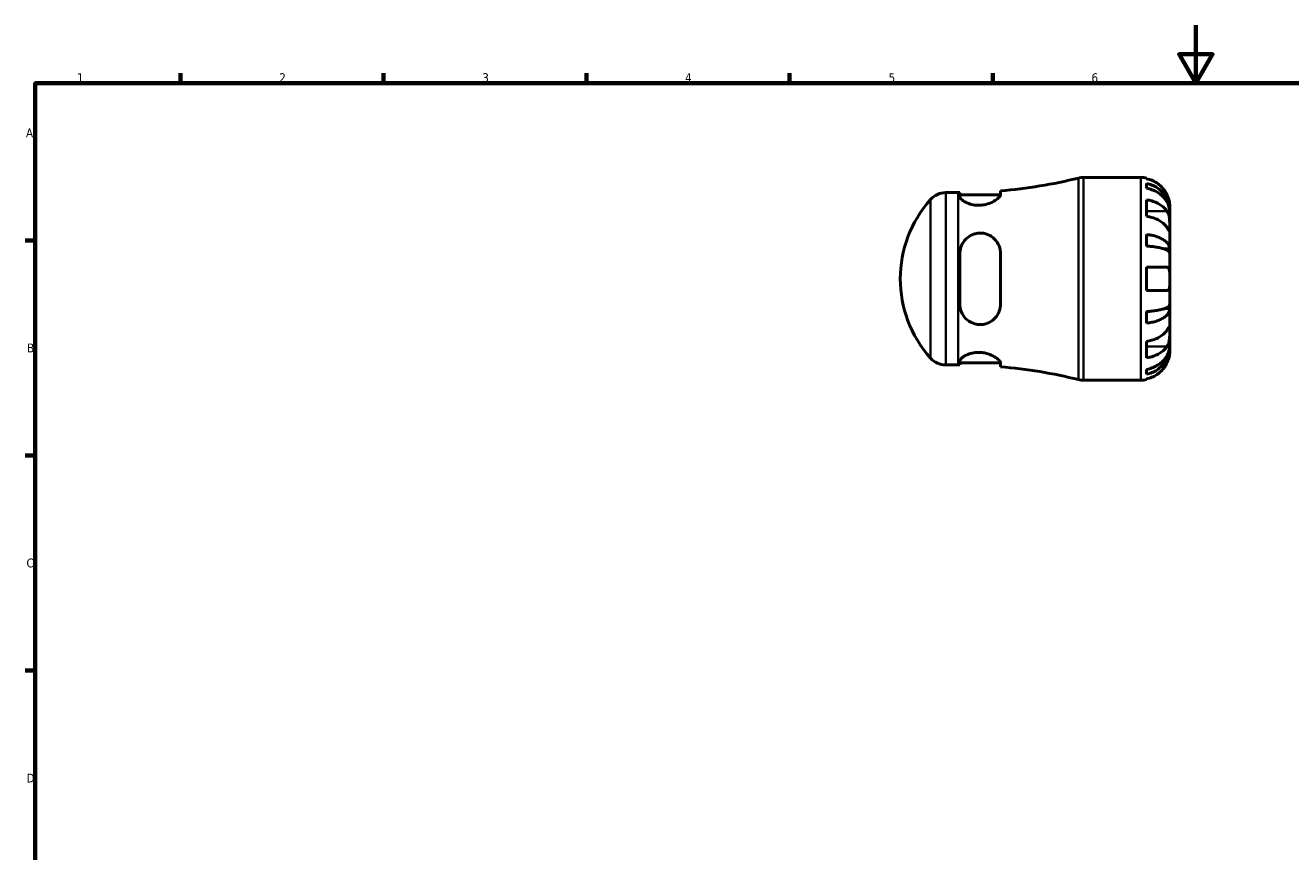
# Model space of a CAD drawing. Header units: millimetres. Extents: x 0 to 907, y 0 to 594.
# Tile 2 of 4: x 17 to 453, y 309 to 594. Entities that reach past the tile are written whole.
import ezdxf

# ---------------------------------------------------------------- set-up
doc = ezdxf.new("R2010")
doc.units = ezdxf.units.MM
for name, color, linetype, lineweight in [('Border (ANSI)', 7, 'Continuous', 70), ('Visible (ANSI)', 7, 'Continuous', 50), ('Visible Narrow (ANSI)', 7, 'Continuous', 35)]:
    doc.layers.add(name, color=color, linetype=linetype, lineweight=lineweight)
doc.styles.add('Note Text (ANSI)', font='tahoma.ttf')

# ---------------------------------------------------------------- blocks, each defined once
blk = doc.blocks.new('Borders Default Border')
at = {"layer": 'Border (ANSI)'}
for p, q in [((70.08, 574), (70.08, 577.45)), ((140.17, 574), (140.17, 577.45)), ((210.25, 574), (210.25, 577.45)), ((280.33, 574), (280.33, 577.45)), ((350.42, 574), (350.42, 577.45)), ((20, 519.75), (16.55, 519.75)), ((20, 445.5), (16.55, 445.5)), ((20, 371.25), (16.55, 371.25))]:
    blk.add_line(p, q, dxfattribs=at)
at = {"layer": 'Border (ANSI)', "flags": 128}
for points in [[(420.5, 594), (420.5, 574), (414.73, 584), (426.27, 584), (420.5, 574)], [(20, 20), (20, 574), (821, 574), (821, 20), (20, 20)]]:
    blk.add_lwpolyline(points, dxfattribs=at)
at = {"layer": 'Border (ANSI)', "char_height": 3.05, "attachment_point": 7, "style": 'Note Text (ANSI)'}
for s, insert in [('1', (34.35, 574.4)), ('2', (104.2, 574.4)), ('3', (174.26, 574.34)), ('4', (244.23, 574.4)), ('5', (314.48, 574.34)), ('6', (384.49, 574.34)), ('A', (16.78, 555.35)), ('B', (17.15, 481.1)), ('C', (16.95, 406.8)), ('D', (16.96, 332.6))]:
    blk.add_mtext(s, dxfattribs=dict(at, insert=insert))

msp = doc.modelspace()

# ---------------------------------------------------------------- linework, layer by layer
at = {"layer": 'Visible (ANSI)'}
for p, q in [((381.7307, 541.4823), (401.5314, 541.4823)), ((403.5314, 541.2803), (403.5314, 541.0496)), ((403.5314, 539.3991), (403.5314, 537.7388)), ((334.1973, 536.2323), (338.5314, 536.2323)), ((339.0973, 536.2332), (339.0973, 534.902)), ((339.0973, 535.4323), (353.0885, 535.4323)), ((353.0973, 535.5421), (353.0973, 536.8453)), ((403.5314, 533.7535), (403.5314, 528.0967)), ((411.5314, 529.8736), (411.5064, 529.8736)), ((411.5314, 529.8736), (411.5314, 531.4823)), ((411.5314, 529.2613), (411.5314, 529.8736)), ((411.5314, 524.16), (411.5314, 529.2613)), ((411.5314, 516.7836), (411.5314, 524.16)), ((403.5314, 521.7772), (403.5314, 517.7689)), ((411.5314, 516.7836), (409.6228, 516.7836)), ((411.5314, 515.3054), (411.5314, 516.7836)), ((339.0973, 515.2823), (339.0973, 497.6823)), ((353.0973, 497.6823), (353.0973, 515.2823)), ((411.5314, 506.4823), (411.5314, 515.3054)), ((403.5314, 510.4823), (403.5314, 502.4823)), ((403.5314, 510.4823), (410.5718, 510.4823)), ((410.5718, 502.4823), (403.5314, 502.4823)), ((411.5314, 497.6592), (411.5314, 506.4823)), ((403.5314, 495.1958), (403.5314, 491.1874)), ((411.5314, 496.181), (409.6228, 496.181)), ((411.5314, 496.181), (411.5314, 497.6592)), ((411.5314, 488.8047), (411.5314, 496.181)), ((403.5314, 484.868), (403.5314, 479.2111)), ((411.5314, 483.7033), (411.5314, 488.8047)), ((411.5314, 483.091), (411.5064, 483.091)), ((411.5314, 483.091), (411.5314, 483.7033)), ((411.5314, 481.4823), (411.5314, 483.091)), ((334.1973, 476.7323), (338.5314, 476.7323)), ((339.0973, 478.0627), (339.0973, 476.7314)), ((339.0973, 477.5323), (353.0885, 477.5323)), ((353.0973, 476.1193), (353.0973, 477.4225)), ((403.5314, 475.2259), (403.5314, 473.5656)), ((403.5314, 471.915), (403.5314, 471.6844)), ((381.7307, 471.4823), (401.5314, 471.4823))]:
    msp.add_line(p, q, dxfattribs=at)
for centre, radius, start, end in [((338.5314, 709.5883), 173.356, 274.819847, 283.858338), ((381.7307, 534.4823), 7, 90, 103.858338), ((401.5314, 531.4823), 10, 78.463041, 90), ((359.7264, 506.4823), 41.195, 138.294477, 221.705523), ((334.1973, 529.2323), 7, 90, 138.294477), ((338.5314, 709.5883), 173.356, 270, 270.187034), ((334.1973, 483.7323), 7, 221.705523, 270), ((338.5314, 303.3763), 173.356, 89.812966, 90), ((338.5314, 303.3763), 173.356, 76.141662, 85.180153), ((381.7307, 478.4823), 7, 256.141662, 270), ((401.5314, 481.4823), 10, 270, 281.536959)]:
    msp.add_arc(centre, radius, start, end, dxfattribs=at)
for points, knots in [([(410.5718, 535.4823), (410.3665, 535.9207), (410.1185, 536.3653), (409.4628, 537.3519), (409.0279, 537.8758), (408.1539, 538.7534), (407.6349, 539.1884), (406.5168, 539.9388), (405.9176, 540.2542), (404.7947, 540.7209), (404.1706, 540.9183), (403.5314, 541.0496)], [4.902643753, 4.902643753, 4.902643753, 4.902643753, 5.042245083, 5.042245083, 5.228549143, 5.228549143, 5.413804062, 5.413804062, 5.599058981, 5.599058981, 5.778599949, 5.778599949, 5.778599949, 5.778599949]), ([(403.5314, 539.3991), (404.1726, 539.272), (404.7989, 539.0807), (405.9235, 538.629), (406.5228, 538.3244), (407.6414, 537.5993), (408.1607, 537.179), (409.0339, 536.332), (409.4681, 535.8271), (410.2166, 534.7399), (410.531, 534.1577), (411.0046, 533.0481), (411.2071, 532.4185), (411.4705, 531.1319), (411.5314, 530.475), (411.5314, 529.8736)], [0.18971835, 0.18971835, 0.18971835, 0.18971835, 0.3698032, 0.3698032, 0.55498435, 0.55498435, 0.7401655, 0.7401655, 0.92581641, 0.92581641, 1.11146732, 1.11146732, 1.29782516, 1.29782516, 1.484183, 1.484183, 1.484183, 1.484183]), ([(411.5314, 529.2613), (411.5314, 529.7966), (411.4705, 530.3812), (411.2071, 531.5262), (411.0046, 532.0866), (410.531, 533.074), (410.2166, 533.5922), (409.4681, 534.5598), (409.0339, 535.0091), (408.1607, 535.763), (407.6414, 536.137), (406.5228, 536.7823), (405.9235, 537.0534), (404.7989, 537.4555), (404.1726, 537.6256), (403.5314, 537.7388)], [4.45938231, 4.45938231, 4.45938231, 4.45938231, 4.64574015, 4.64574015, 4.83209799, 4.83209799, 5.0177489, 5.0177489, 5.20339981, 5.20339981, 5.38858096, 5.38858096, 5.5737621, 5.5737621, 5.75384696, 5.75384696, 5.75384696, 5.75384696]), ([(353.0973, 535.5421), (353.0973, 535.4308), (353.0684, 535.3099), (352.8703, 534.8604), (352.5596, 534.4931), (351.6439, 533.7267), (351.0313, 533.3271), (349.6367, 532.6503), (348.8769, 532.366), (347.4167, 532.0164), (346.7578, 531.9179), (345.4443, 531.8518), (344.8101, 531.8794), (343.4494, 532.0613), (342.7554, 532.2389), (341.3613, 532.7423), (340.7113, 533.0897), (339.6981, 533.8128), (339.3469, 534.1883), (339.1286, 534.6577), (339.0973, 534.7837), (339.0973, 534.902)], [-2.47826781, -2.47826781, -2.47826781, -2.47826781, -2.3623706, -2.3623706, -2.07447196, -2.07447196, -1.77904111, -1.77904111, -1.51209385, -1.51209385, -1.30954521, -1.30954521, -1.11628804, -1.11628804, -0.88048985, -0.88048985, -0.58536494, -0.58536494, -0.27862455, -0.27862455, -0.15812936, -0.15812936, -0.15812936, -0.15812936]), ([(403.5314, 533.7535), (404.1706, 533.6607), (404.7947, 533.5211), (405.9176, 533.1911), (406.5168, 532.968), (407.6349, 532.4374), (408.1539, 532.1299), (409.0279, 531.5093), (409.4628, 531.1388), (410.1185, 530.4412), (410.3665, 530.1268), (410.5718, 529.8168)], [0.18972425, 0.18972425, 0.18972425, 0.18972425, 0.369265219, 0.369265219, 0.554520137, 0.554520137, 0.739775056, 0.739775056, 0.926079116, 0.926079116, 1.065680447, 1.065680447, 1.065680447, 1.065680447]), ([(411.5314, 531.4823), (411.5314, 531.4823), (411.5318, 531.5251), (411.5288, 531.7023), (411.525, 531.8441), (411.4931, 532.2921), (411.4555, 532.6362), (411.3255, 533.3121), (411.2563, 533.6048), (411.0995, 534.1437), (411.0214, 534.3811), (410.8413, 534.8678), (410.7394, 535.1153), (410.6097, 535.4007), (410.5909, 535.4416), (410.5718, 535.4823)], [-2.778041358, -2.778041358, -2.778041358, -2.778041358, -2.676721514, -2.676721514, -2.565581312, -2.565581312, -2.409601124, -2.409601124, -2.30519389, -2.30519389, -2.226175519, -2.226175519, -2.144504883, -2.144504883, -2.130817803, -2.130817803, -2.130817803, -2.130817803]), ([(410.5718, 529.8168), (410.6301, 529.7289), (410.6861, 529.6361), (410.8476, 529.342), (410.9448, 529.1275), (411.1204, 528.6529), (411.1967, 528.3936), (411.3483, 527.7382), (411.4089, 527.3372), (411.499, 526.4294), (411.5173, 525.9325), (411.5334, 524.9783), (411.5314, 524.534), (411.5314, 524.16)], [-0.644344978, -0.644344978, -0.644344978, -0.644344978, -0.60308586, -0.60308586, -0.520079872, -0.520079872, -0.432739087, -0.432739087, -0.310006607, -0.310006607, -0.158689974, -0.158689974, 0, 0, 0, 0]), ([(410.5718, 524.16), (410.3665, 524.47), (410.1185, 524.7844), (409.4628, 525.482), (409.0279, 525.8525), (408.1539, 526.473), (407.6349, 526.7806), (406.5168, 527.3112), (405.9176, 527.5342), (404.7947, 527.8642), (404.1706, 528.0038), (403.5314, 528.0967)], [4.902643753, 4.902643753, 4.902643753, 4.902643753, 5.042245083, 5.042245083, 5.228549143, 5.228549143, 5.413804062, 5.413804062, 5.599058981, 5.599058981, 5.778599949, 5.778599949, 5.778599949, 5.778599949]), ([(411.5314, 524.16), (411.5314, 523.9506), (411.5316, 523.7651), (411.5299, 523.4379), (411.5277, 523.3012), (411.5097, 523.0605), (411.489, 522.9894), (411.4021, 522.9875), (411.3388, 523.0494), (411.1828, 523.2519), (411.1057, 523.3619), (410.9277, 523.6237), (410.8285, 523.7729), (410.6714, 524.0096), (410.6224, 524.0835), (410.5718, 524.16)], [0, 0, 0, 0, 0.088849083, 0.088849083, 0.18379648, 0.18379648, 0.314196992, 0.314196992, 0.437846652, 0.437846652, 0.524112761, 0.524112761, 0.607652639, 0.607652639, 0.6434969, 0.6434969, 0.6434969, 0.6434969]), ([(339.0973, 515.2823), (339.0973, 515.5707), (339.1151, 515.8579), (339.2555, 516.991), (339.514, 517.8056), (340.3609, 519.4103), (340.994, 520.1751), (342.392, 521.273), (343.099, 521.66), (344.4834, 522.1242), (345.1226, 522.2448), (346.4301, 522.3051), (347.0784, 522.243), (348.5041, 521.9067), (349.2463, 521.5834), (350.7416, 520.6135), (351.4427, 519.9061), (352.4766, 518.3094), (352.8271, 517.4298), (353.0616, 516.0964), (353.0973, 515.6909), (353.0973, 515.2823)], [-2.46098188, -2.46098188, -2.46098188, -2.46098188, -2.37015435, -2.37015435, -2.09952973, -2.09952973, -1.78631768, -1.78631768, -1.53799783, -1.53799783, -1.34152452, -1.34152452, -1.14411861, -1.14411861, -0.89206355, -0.89206355, -0.57334906, -0.57334906, -0.2708126, -0.2708126, -0.1420692, -0.1420692, -0.1420692, -0.1420692]), ([(403.5314, 521.7772), (404.1726, 521.7106), (404.7989, 521.6103), (405.9235, 521.3735), (406.5228, 521.2138), (407.6414, 520.8337), (408.1607, 520.6134), (409.0339, 520.1693), (409.4681, 519.9046), (410.2166, 519.3347), (410.531, 519.0295), (411.0046, 518.4478), (411.2071, 518.1177), (411.4705, 517.4432), (411.5314, 517.0989), (411.5314, 516.7836)], [0.18971835, 0.18971835, 0.18971835, 0.18971835, 0.3698032, 0.3698032, 0.55498435, 0.55498435, 0.7401655, 0.7401655, 0.92581641, 0.92581641, 1.11146732, 1.11146732, 1.29782516, 1.29782516, 1.484183, 1.484183, 1.484183, 1.484183]), ([(411.5314, 515.3054), (411.5314, 515.4609), (411.4705, 515.6308), (411.2071, 515.9635), (411.0046, 516.1264), (410.531, 516.4133), (410.2166, 516.5639), (409.4681, 516.8451), (409.0339, 516.9757), (408.1607, 517.1947), (407.6414, 517.3034), (406.5228, 517.4909), (405.9235, 517.5697), (404.7989, 517.6865), (404.1726, 517.736), (403.5314, 517.7689)], [4.45938231, 4.45938231, 4.45938231, 4.45938231, 4.64574015, 4.64574015, 4.83209799, 4.83209799, 5.0177489, 5.0177489, 5.20339981, 5.20339981, 5.38858096, 5.38858096, 5.5737621, 5.5737621, 5.75384696, 5.75384696, 5.75384696, 5.75384696]), ([(410.5718, 510.4823), (410.6648, 510.4823), (410.7521, 510.4676), (410.9074, 510.4083), (410.9762, 510.3663), (411.116, 510.2403), (411.1831, 510.1492), (411.341, 509.8369), (411.4082, 509.5742), (411.4995, 508.8981), (411.5174, 508.4804), (411.5334, 507.5348), (411.5314, 507.0117), (411.5314, 506.4823)], [-0.647983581, -0.647983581, -0.647983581, -0.647983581, -0.581292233, -0.581292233, -0.51957432, -0.51957432, -0.443169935, -0.443169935, -0.308536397, -0.308536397, -0.158812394, -0.158812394, 0, 0, 0, 0]), ([(411.5314, 506.4823), (411.5314, 506.1065), (411.532, 505.7326), (411.5273, 504.9629), (411.5212, 504.5754), (411.4788, 503.8867), (411.4437, 503.5879), (411.3309, 503.1187), (411.2602, 502.9407), (411.1096, 502.7191), (411.0435, 502.651), (410.9024, 502.5535), (410.8291, 502.5212), (410.6933, 502.4889), (410.6338, 502.4823), (410.5718, 502.4823)], [0, 0, 0, 0, 0.112749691, 0.112749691, 0.240461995, 0.240461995, 0.363076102, 0.363076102, 0.469826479, 0.469826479, 0.536808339, 0.536808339, 0.597381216, 0.597381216, 0.640727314, 0.640727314, 0.640727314, 0.640727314]), ([(353.0973, 497.6823), (353.0973, 497.3146), (353.0684, 496.9493), (352.8703, 495.6962), (352.5596, 494.851), (351.6439, 493.3173), (351.0313, 492.6331), (349.6367, 491.5866), (348.8769, 491.1999), (347.4167, 490.7766), (346.7578, 490.6812), (345.4443, 490.6834), (344.8101, 490.7723), (343.4494, 491.156), (342.7554, 491.4859), (341.3613, 492.4427), (340.7113, 493.1182), (339.6981, 494.6894), (339.3469, 495.5931), (339.1286, 496.9205), (339.0973, 497.3004), (339.0973, 497.6823)], [-2.47826781, -2.47826781, -2.47826781, -2.47826781, -2.3623706, -2.3623706, -2.07447196, -2.07447196, -1.77904111, -1.77904111, -1.51209385, -1.51209385, -1.30954521, -1.30954521, -1.11628804, -1.11628804, -0.88048985, -0.88048985, -0.58536494, -0.58536494, -0.27862455, -0.27862455, -0.15812936, -0.15812936, -0.15812936, -0.15812936]), ([(403.5314, 495.1958), (404.1726, 495.2287), (404.7989, 495.2781), (405.9235, 495.3949), (406.5228, 495.4737), (407.6414, 495.6612), (408.1607, 495.7699), (409.0339, 495.989), (409.4681, 496.1196), (410.2166, 496.4007), (410.531, 496.5513), (411.0046, 496.8383), (411.2071, 497.0011), (411.4705, 497.3338), (411.5314, 497.5037), (411.5314, 497.6592)], [0.18971835, 0.18971835, 0.18971835, 0.18971835, 0.3698032, 0.3698032, 0.55498435, 0.55498435, 0.7401655, 0.7401655, 0.92581641, 0.92581641, 1.11146732, 1.11146732, 1.29782516, 1.29782516, 1.484183, 1.484183, 1.484183, 1.484183]), ([(411.5314, 496.181), (411.5314, 495.8658), (411.4705, 495.5214), (411.2071, 494.8469), (411.0046, 494.5168), (410.531, 493.9352), (410.2166, 493.63), (409.4681, 493.06), (409.0339, 492.7953), (408.1607, 492.3513), (407.6414, 492.1309), (406.5228, 491.7509), (405.9235, 491.5911), (404.7989, 491.3543), (404.1726, 491.2541), (403.5314, 491.1874)], [4.45938231, 4.45938231, 4.45938231, 4.45938231, 4.64574015, 4.64574015, 4.83209799, 4.83209799, 5.0177489, 5.0177489, 5.20339981, 5.20339981, 5.38858096, 5.38858096, 5.5737621, 5.5737621, 5.75384696, 5.75384696, 5.75384696, 5.75384696]), ([(410.5718, 488.8047), (410.6301, 488.8926), (410.6861, 488.9772), (410.8476, 489.2205), (410.9448, 489.3664), (411.1204, 489.624), (411.1967, 489.732), (411.3483, 489.9256), (411.4089, 489.9817), (411.499, 489.9686), (411.5173, 489.8671), (411.5334, 489.4746), (411.5314, 489.1787), (411.5314, 488.8047)], [-0.644344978, -0.644344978, -0.644344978, -0.644344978, -0.60308586, -0.60308586, -0.520079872, -0.520079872, -0.432739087, -0.432739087, -0.310006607, -0.310006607, -0.158689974, -0.158689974, 0, 0, 0, 0]), ([(403.5314, 484.868), (404.1706, 484.9608), (404.7947, 485.1004), (405.9176, 485.4304), (406.5168, 485.6535), (407.6349, 486.1841), (408.1539, 486.4916), (409.0279, 487.1122), (409.4628, 487.4827), (410.1185, 488.1803), (410.3665, 488.4947), (410.5718, 488.8047)], [0.18972425, 0.18972425, 0.18972425, 0.18972425, 0.369265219, 0.369265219, 0.554520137, 0.554520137, 0.739775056, 0.739775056, 0.926079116, 0.926079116, 1.065680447, 1.065680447, 1.065680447, 1.065680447]), ([(411.5314, 488.8047), (411.5314, 488.5952), (411.5316, 488.3632), (411.5299, 487.8454), (411.5277, 487.5588), (411.5097, 486.848), (411.489, 486.4176), (411.4021, 485.5757), (411.3388, 485.1727), (411.1828, 484.5211), (411.1057, 484.2666), (410.9277, 483.7971), (410.8285, 483.5834), (410.6714, 483.3044), (410.6224, 483.2242), (410.5718, 483.1478)], [0, 0, 0, 0, 0.088849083, 0.088849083, 0.18379648, 0.18379648, 0.314196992, 0.314196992, 0.437846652, 0.437846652, 0.524112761, 0.524112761, 0.607652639, 0.607652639, 0.6434969, 0.6434969, 0.6434969, 0.6434969]), ([(339.0973, 478.0627), (339.0973, 478.1519), (339.1151, 478.2457), (339.2555, 478.6341), (339.514, 478.957), (340.3609, 479.6616), (340.994, 480.044), (342.392, 480.6155), (343.099, 480.8256), (344.4834, 481.0565), (345.1226, 481.105), (346.4301, 481.0781), (347.0784, 481.0025), (348.5041, 480.709), (349.2463, 480.4623), (350.7416, 479.8088), (351.4427, 479.3799), (352.4766, 478.5602), (352.8271, 478.1683), (353.0616, 477.6817), (353.0973, 477.5462), (353.0973, 477.4225)], [-2.46098188, -2.46098188, -2.46098188, -2.46098188, -2.37015435, -2.37015435, -2.09952973, -2.09952973, -1.78631768, -1.78631768, -1.53799783, -1.53799783, -1.34152452, -1.34152452, -1.14411861, -1.14411861, -0.89206355, -0.89206355, -0.57334906, -0.57334906, -0.2708126, -0.2708126, -0.1420692, -0.1420692, -0.1420692, -0.1420692]), ([(403.5314, 475.2259), (404.1726, 475.339), (404.7989, 475.5092), (405.9235, 475.9112), (406.5228, 476.1824), (407.6414, 476.8276), (408.1607, 477.2017), (409.0339, 477.9555), (409.4681, 478.4049), (410.2166, 479.3725), (410.531, 479.8906), (411.0046, 480.8781), (411.2071, 481.4385), (411.4705, 482.5835), (411.5314, 483.1681), (411.5314, 483.7033)], [0.18971835, 0.18971835, 0.18971835, 0.18971835, 0.3698032, 0.3698032, 0.55498435, 0.55498435, 0.7401655, 0.7401655, 0.92581641, 0.92581641, 1.11146732, 1.11146732, 1.29782516, 1.29782516, 1.484183, 1.484183, 1.484183, 1.484183]), ([(410.5718, 483.1478), (410.3665, 482.8378), (410.1185, 482.5234), (409.4628, 481.8258), (409.0279, 481.4553), (408.1539, 480.8348), (407.6349, 480.5272), (406.5168, 479.9966), (405.9176, 479.7736), (404.7947, 479.4436), (404.1706, 479.304), (403.5314, 479.2111)], [4.902643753, 4.902643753, 4.902643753, 4.902643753, 5.042245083, 5.042245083, 5.228549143, 5.228549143, 5.413804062, 5.413804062, 5.599058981, 5.599058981, 5.778599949, 5.778599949, 5.778599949, 5.778599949]), ([(411.5314, 483.091), (411.5314, 482.4896), (411.4705, 481.8327), (411.2071, 480.5462), (411.0046, 479.9165), (410.531, 478.807), (410.2166, 478.2248), (409.4681, 477.1376), (409.0339, 476.6326), (408.1607, 475.7856), (407.6414, 475.3653), (406.5228, 474.6403), (405.9235, 474.3356), (404.7989, 473.8839), (404.1726, 473.6927), (403.5314, 473.5656)], [4.45938231, 4.45938231, 4.45938231, 4.45938231, 4.64574015, 4.64574015, 4.83209799, 4.83209799, 5.0177489, 5.0177489, 5.20339981, 5.20339981, 5.38858096, 5.38858096, 5.5737621, 5.5737621, 5.75384696, 5.75384696, 5.75384696, 5.75384696]), ([(410.5718, 477.4823), (410.6405, 477.6289), (410.706, 477.7768), (410.8668, 478.1622), (410.9561, 478.3992), (411.1219, 478.8903), (411.1956, 479.1414), (411.3475, 479.7397), (411.4091, 480.068), (411.4992, 480.703), (411.5173, 480.9812), (411.5334, 481.3777), (411.5314, 481.4823), (411.5314, 481.4823)], [-0.640085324, -0.640085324, -0.640085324, -0.640085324, -0.592221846, -0.592221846, -0.515950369, -0.515950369, -0.432356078, -0.432356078, -0.30863031, -0.30863031, -0.158449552, -0.158449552, 0, 0, 0, 0]), ([(403.5314, 471.915), (404.1706, 472.0464), (404.7947, 472.2437), (405.9176, 472.7105), (406.5168, 473.0259), (407.6349, 473.7762), (408.1539, 474.2112), (409.0279, 475.0888), (409.4628, 475.6128), (410.1185, 476.5993), (410.3665, 477.044), (410.5718, 477.4823)], [0.18972425, 0.18972425, 0.18972425, 0.18972425, 0.369265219, 0.369265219, 0.554520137, 0.554520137, 0.739775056, 0.739775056, 0.926079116, 0.926079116, 1.065680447, 1.065680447, 1.065680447, 1.065680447])]:
    msp.add_open_spline(points, degree=3, knots=knots, dxfattribs=at)
at = {"layer": 'Visible Narrow (ANSI)'}
for p, q in [((380.054, 472.1145), (380.054, 540.8502)), ((381.7307, 541.0514), (381.7307, 471.9132)), ((401.5314, 471.9132), (401.5314, 541.0514)), ((328.9713, 479.4126), (328.9713, 533.552)), ((334.1973, 535.8661), (334.1973, 477.0986)), ((338.5314, 477.0986), (338.5314, 535.8661)), ((410.2198, 529.8168), (403.8835, 529.8168)), ((410.2198, 483.1478), (403.8835, 483.1478))]:
    msp.add_line(p, q, dxfattribs=at)

# ---------------------------------------------------------------- block references
msp.add_blockref('Borders Default Border', (0, 0))

doc.saveas('drawing.dxf')
